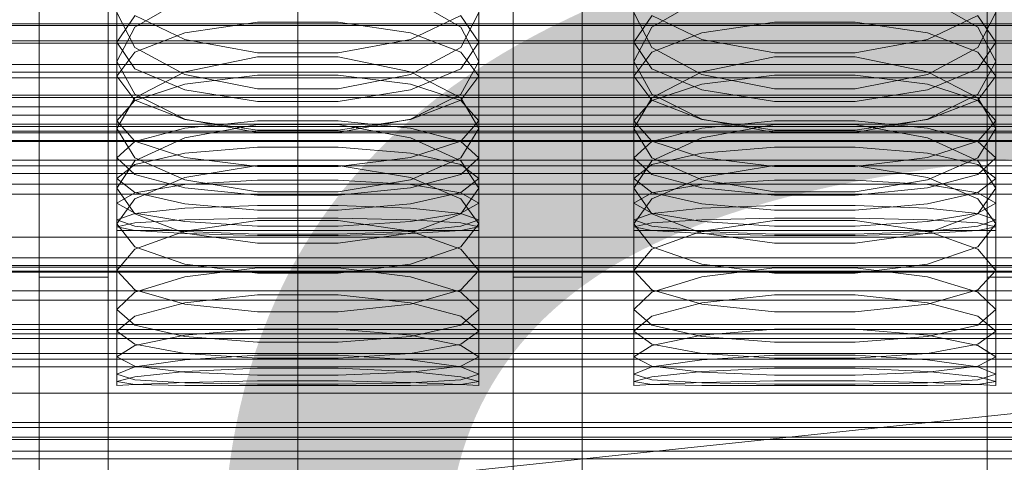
# Model space of a CAD drawing. Header units: millimetres. Extents: x -2233 to 61924, y -68080 to 6847.
# Tile 124 of 256: x 18 to 132, y -34676 to -34625. Entities that reach past the tile are written whole.
import ezdxf

# ---------------------------------------------------------------- set-up
doc = ezdxf.new("R2010")
doc.units = ezdxf.units.MM
for name, color, linetype, lineweight in [('COTAS_O', 1, 'Continuous', 0), ('COTAS_P', 1, 'Continuous', 0), ('frontal_briquetadora', 7, 'Continuous', 0), ('frontal_C01', 7, 'Continuous', 0), ('frontal_C02', 7, 'Continuous', 0), ('frontal_C03', 7, 'Continuous', 0), ('frontal_mezcladora', 7, 'Continuous', 0), ('frontal_secador', 7, 'Continuous', 0)]:
    doc.layers.add(name, color=color, linetype=linetype, lineweight=lineweight)
doc.dimstyles.new('R19_100', dxfattribs={"dimtxt": 250, "dimasz": 150, "dimexe": 150, "dimexo": 80, "dimgap": 100, "dimtad": 1, "dimtih": 1, "dimtoh": 1, "dimdsep": 46, "dimcen": 0.09, "dimadec": 0, "dimazin": 0, "dimtfac": 1, "dimtdec": 4, "dimtofl": 0, "dimtmove": 0, "dimatfit": 3, "dimfxl": 1, "dimtolj": 1, "dimtzin": 0, "dimarcsym": 0})

# ---------------------------------------------------------------- blocks, each defined once
blk = doc.blocks.new('DIM_R27_48')
at = {"layer": 'COTAS_P'}
for p, q in [((-1750, -34600), (-1600, -34555)), ((2600, -34600), (2450, -34555)), ((-1750, -35500), (-1750, -34600)), ((-1750, -34600), (2600, -34600)), ((-1750, -34600), (-1600, -34645)), ((2600, -34600), (2450, -34645)), ((2600, -35500), (2600, -34600))]:
    blk.add_line(p, q, dxfattribs=at)
blk.add_text('4350 P', height=250, dxfattribs=at).set_placement((425, -34500))
blk = doc.blocks.new('DIM_R27_50')
at = {"layer": 'COTAS_P'}
for p, q in [((1705.78, -34504.95), (1551.9, -34475.9)), ((-194.22, -34704.95), (1705.78, -34504.95)), ((1705.78, -34504.95), (1561.32, -34565.4)), ((1800, -35400), (1705.78, -34504.95)), ((-194.22, -34704.95), (-49.75, -34644.49)), ((-100, -35600), (-194.22, -34704.95)), ((-194.22, -34704.95), (-40.33, -34734))]:
    blk.add_line(p, q, dxfattribs=at)
blk.add_text('1910.5 P', height=250, rotation=6.009, dxfattribs=at).set_placement((745.32, -34505.49))
blk = doc.blocks.new('DIM_R27_55')
at = {"layer": 'COTAS_O'}
for p, q in [((-650, -33700), (50, -33700)), ((50, -33700), (5, -33850)), ((50, -34900), (50, -33700)), ((50, -33700), (95, -33850)), ((50, -34900), (5, -34750)), ((50, -34900), (95, -34750)), ((-650, -34900), (50, -34900))]:
    blk.add_line(p, q, dxfattribs=at)
blk.add_text('1200 O', height=250, rotation=90, dxfattribs=at).set_placement((-50, -34300))
blk = doc.blocks.new('DIM_R27_56')
at = {"layer": 'COTAS_O'}
for p, q in [((-650, -34200), (-500, -34155)), ((650, -34200), (500, -34155)), ((-650, -34900), (-650, -34200)), ((-650, -34200), (650, -34200)), ((-650, -34200), (-500, -34245)), ((650, -34200), (500, -34245)), ((650, -34900), (650, -34200))]:
    blk.add_line(p, q, dxfattribs=at)
blk.add_text('1300 O', height=250, dxfattribs=at).set_placement((0, -34100))
blk = doc.blocks.new('DIM_R27_61')
at = {"layer": 'COTAS_P'}
for p, q in [((-305, -34680), (395, -34680)), ((395, -34680), (350, -34830)), ((395, -36000), (395, -34680)), ((395, -34680), (440, -34830)), ((395, -36000), (350, -35850)), ((395, -36000), (440, -35850)), ((-305, -36000), (395, -36000))]:
    blk.add_line(p, q, dxfattribs=at)
blk.add_text('1320 P', height=250, rotation=90, dxfattribs=at).set_placement((295, -35340))

msp = doc.modelspace()

# ---------------------------------------------------------------- linework, layer by layer
at = {"layer": 'frontal_briquetadora'}
for p, q in [((29, -34613.318), (29, -34629.59)), ((71, -34613.318), (71, -34629.59)), ((89, -34613.318), (89, -34629.59)), ((131, -34613.318), (131, -34629.59)), ((29, -34620.762), (29, -34637.392)), ((71, -34620.762), (71, -34637.392)), ((89, -34620.762), (89, -34637.392)), ((131, -34620.762), (131, -34637.392)), ((36.906, -34622.259), (31.08, -34625.598)), ((68.92, -34625.598), (63.094, -34622.259)), ((96.906, -34622.259), (91.08, -34625.598)), ((128.92, -34625.598), (123.094, -34622.259)), ((31.08, -34627.982), (29, -34623.913)), ((71, -34623.913), (68.92, -34627.982)), ((91.08, -34627.982), (89, -34623.913)), ((131, -34623.913), (128.92, -34627.982)), ((31.08, -34624.303), (29, -34627.373)), ((31.08, -34624.249), (36.907, -34627.045)), ((36.907, -34626.287), (45.327, -34625.047)), ((45.327, -34625.047), (54.673, -34625.047)), ((54.673, -34625.047), (63.093, -34626.287)), ((63.093, -34627.045), (68.92, -34624.249)), ((71, -34627.373), (68.92, -34624.303)), ((91.08, -34624.303), (89, -34627.373)), ((91.08, -34624.249), (96.907, -34627.045)), ((96.907, -34626.287), (105.327, -34625.047)), ((105.327, -34625.047), (114.673, -34625.047)), ((114.673, -34625.047), (123.093, -34626.287)), ((123.093, -34627.045), (128.92, -34624.249)), ((131, -34627.373), (128.92, -34624.303)), ((31.08, -34625.598), (29, -34629.59)), ((31.08, -34628.522), (36.907, -34626.287)), ((63.093, -34626.287), (68.92, -34628.522)), ((71, -34629.59), (68.92, -34625.598)), ((91.08, -34625.598), (89, -34629.59)), ((91.08, -34628.522), (96.907, -34626.287)), ((123.093, -34626.287), (128.92, -34628.522)), ((131, -34629.59), (128.92, -34625.598)), ((29, -34627.373), (29, -34644.321)), ((29, -34627.373), (31.08, -34630.442)), ((36.907, -34627.045), (45.327, -34628.597)), ((54.673, -34628.597), (63.093, -34627.045)), ((68.92, -34630.442), (71, -34627.373)), ((71, -34627.373), (71, -34644.321)), ((89, -34627.373), (89, -34644.321)), ((89, -34627.373), (91.08, -34630.442)), ((96.907, -34627.045), (105.327, -34628.597)), ((114.673, -34628.597), (123.093, -34627.045)), ((128.92, -34630.442), (131, -34627.373)), ((131, -34627.373), (131, -34644.321)), ((29, -34631.309), (31.08, -34628.522)), ((36.906, -34631.109), (31.08, -34627.982)), ((45.327, -34628.597), (54.673, -34628.597)), ((68.92, -34627.982), (63.094, -34631.109)), ((68.92, -34628.522), (71, -34631.309)), ((89, -34631.309), (91.08, -34628.522)), ((96.906, -34631.109), (91.08, -34627.982)), ((105.327, -34628.597), (114.673, -34628.597)), ((128.92, -34627.982), (123.094, -34631.109)), ((128.92, -34628.522), (131, -34631.309)), ((29, -34629.59), (31.08, -34633.39)), ((45.326, -34629.063), (36.906, -34630.791)), ((54.674, -34629.063), (45.326, -34629.063)), ((63.094, -34630.791), (54.674, -34629.063)), ((68.92, -34633.39), (71, -34629.59)), ((89, -34629.59), (91.08, -34633.39)), ((105.326, -34629.063), (96.906, -34630.791)), ((114.674, -34629.063), (105.326, -34629.063)), ((123.094, -34630.791), (114.674, -34629.063)), ((128.92, -34633.39), (131, -34629.59)), ((31.08, -34630.442), (36.907, -34632.904)), ((36.906, -34630.791), (31.08, -34633.807)), ((63.093, -34632.904), (68.92, -34630.442)), ((68.92, -34633.807), (63.094, -34630.791)), ((91.08, -34630.442), (96.907, -34632.904)), ((96.906, -34630.791), (91.08, -34633.807)), ((123.093, -34632.904), (128.92, -34630.442)), ((128.92, -34633.807), (123.094, -34630.791)), ((29, -34631.309), (29, -34648.447)), ((31.08, -34634.097), (29, -34631.309)), ((45.326, -34632.791), (36.906, -34631.109)), ((36.907, -34632.248), (45.327, -34631.199)), ((45.327, -34631.199), (54.673, -34631.199)), ((54.673, -34631.199), (63.093, -34632.248)), ((63.094, -34631.109), (54.674, -34632.791)), ((71, -34631.309), (68.92, -34634.097)), ((71, -34631.309), (71, -34648.447)), ((89, -34631.309), (89, -34648.447)), ((91.08, -34634.097), (89, -34631.309)), ((105.326, -34632.791), (96.906, -34631.109)), ((96.907, -34632.248), (105.327, -34631.199)), ((105.327, -34631.199), (114.673, -34631.199)), ((114.673, -34631.199), (123.093, -34632.248)), ((123.094, -34631.109), (114.674, -34632.791)), ((131, -34631.309), (128.92, -34634.097)), ((131, -34631.309), (131, -34648.447)), ((31.08, -34634.139), (36.907, -34632.248)), ((36.907, -34632.904), (45.327, -34634.27)), ((54.674, -34632.791), (45.326, -34632.791)), ((54.673, -34634.27), (63.093, -34632.904)), ((63.093, -34632.248), (68.92, -34634.139)), ((91.08, -34634.139), (96.907, -34632.248)), ((96.907, -34632.904), (105.327, -34634.27)), ((114.674, -34632.791), (105.326, -34632.791)), ((114.673, -34634.27), (123.093, -34632.904)), ((123.093, -34632.248), (128.92, -34634.139)), ((31.08, -34633.807), (29, -34637.392)), ((29, -34636.498), (31.08, -34634.139)), ((31.08, -34633.39), (36.906, -34636.299)), ((36.907, -34636.332), (31.08, -34634.097)), ((45.327, -34634.27), (54.673, -34634.27)), ((68.92, -34634.097), (63.093, -34636.332)), ((63.094, -34636.299), (68.92, -34633.39)), ((71, -34637.392), (68.92, -34633.807)), ((68.92, -34634.139), (71, -34636.498)), ((91.08, -34633.807), (89, -34637.392)), ((89, -34636.498), (91.08, -34634.139)), ((91.08, -34633.39), (96.906, -34636.299)), ((96.907, -34636.332), (91.08, -34634.097)), ((105.327, -34634.27), (114.673, -34634.27)), ((128.92, -34634.097), (123.093, -34636.332)), ((123.094, -34636.299), (128.92, -34633.39)), ((131, -34637.392), (128.92, -34633.807)), ((128.92, -34634.139), (131, -34636.498)), ((29, -34636.498), (29, -34653.884)), ((29, -34636.498), (31.08, -34638.856)), ((36.906, -34636.299), (45.326, -34637.86)), ((45.327, -34637.572), (36.907, -34636.332)), ((45.327, -34636.493), (36.907, -34637.349)), ((54.673, -34636.493), (45.327, -34636.493)), ((63.093, -34636.332), (54.673, -34637.572)), ((63.093, -34637.349), (54.673, -34636.493)), ((54.674, -34637.86), (63.094, -34636.299)), ((68.92, -34638.856), (71, -34636.498)), ((71, -34636.498), (71, -34653.884)), ((89, -34636.498), (89, -34653.884)), ((89, -34636.498), (91.08, -34638.856)), ((96.906, -34636.299), (105.326, -34637.86)), ((105.327, -34637.572), (96.907, -34636.332)), ((105.327, -34636.493), (96.907, -34637.349)), ((114.673, -34636.493), (105.327, -34636.493)), ((123.093, -34636.332), (114.673, -34637.572)), ((123.093, -34637.349), (114.673, -34636.493)), ((114.674, -34637.86), (123.094, -34636.299)), ((128.92, -34638.856), (131, -34636.498)), ((131, -34636.498), (131, -34653.884)), ((31.08, -34640.781), (29, -34637.392)), ((36.907, -34637.349), (31.08, -34638.892)), ((36.906, -34638.466), (45.326, -34636.92)), ((45.326, -34636.92), (54.674, -34636.92)), ((45.326, -34637.86), (54.674, -34637.86)), ((54.673, -34637.572), (45.327, -34637.572)), ((54.674, -34636.92), (63.094, -34638.466)), ((68.92, -34638.892), (63.093, -34637.349)), ((71, -34637.392), (68.92, -34640.781)), ((91.08, -34640.781), (89, -34637.392)), ((96.907, -34637.349), (91.08, -34638.892)), ((96.906, -34638.466), (105.326, -34636.92)), ((105.326, -34636.92), (114.674, -34636.92)), ((105.326, -34637.86), (114.674, -34637.86)), ((114.673, -34637.572), (105.327, -34637.572)), ((114.674, -34636.92), (123.094, -34638.466)), ((128.92, -34638.892), (123.093, -34637.349)), ((131, -34637.392), (128.92, -34640.781)), ((31.08, -34638.892), (29, -34640.815)), ((31.08, -34641.151), (36.906, -34638.466)), ((31.08, -34638.856), (36.907, -34640.747)), ((63.093, -34640.747), (68.92, -34638.856)), ((63.094, -34638.466), (68.92, -34641.151)), ((71, -34640.815), (68.92, -34638.892)), ((91.08, -34638.892), (89, -34640.815)), ((91.08, -34641.151), (96.906, -34638.466)), ((91.08, -34638.856), (96.907, -34640.747)), ((123.093, -34640.747), (128.92, -34638.856)), ((123.094, -34638.466), (128.92, -34641.151)), ((131, -34640.815), (128.92, -34638.892)), ((36.907, -34640.265), (45.327, -34639.539)), ((45.327, -34639.539), (54.673, -34639.539)), ((54.673, -34639.539), (63.093, -34640.265)), ((96.907, -34640.265), (105.327, -34639.539)), ((105.327, -34639.539), (114.673, -34639.539)), ((114.673, -34639.539), (123.093, -34640.265)), ((29, -34640.815), (29, -34658.409)), ((29, -34640.815), (31.08, -34642.739)), ((29, -34644.321), (31.08, -34641.151)), ((31.08, -34641.573), (36.907, -34640.265)), ((36.906, -34643.357), (31.08, -34640.781)), ((36.907, -34640.747), (45.327, -34641.797)), ((54.673, -34641.797), (63.093, -34640.747)), ((63.093, -34640.265), (68.92, -34641.573)), ((68.92, -34640.781), (63.094, -34643.357)), ((68.92, -34642.739), (71, -34640.815)), ((68.92, -34641.151), (71, -34644.321)), ((71, -34640.815), (71, -34658.409)), ((89, -34640.815), (89, -34658.409)), ((89, -34640.815), (91.08, -34642.739)), ((89, -34644.321), (91.08, -34641.151)), ((91.08, -34641.573), (96.907, -34640.265)), ((96.906, -34643.357), (91.08, -34640.781)), ((96.907, -34640.747), (105.327, -34641.797)), ((114.673, -34641.797), (123.093, -34640.747)), ((123.093, -34640.265), (128.92, -34641.573)), ((128.92, -34640.781), (123.094, -34643.357)), ((128.92, -34642.739), (131, -34640.815)), ((128.92, -34641.151), (131, -34644.321)), ((131, -34640.815), (131, -34658.409)), ((29, -34643.204), (31.08, -34641.573)), ((45.326, -34641.675), (36.906, -34643.097)), ((54.674, -34641.675), (45.326, -34641.675)), ((45.327, -34641.797), (54.673, -34641.797)), ((63.094, -34643.097), (54.674, -34641.675)), ((68.92, -34641.573), (71, -34643.204)), ((89, -34643.204), (91.08, -34641.573)), ((105.326, -34641.675), (96.906, -34643.097)), ((114.674, -34641.675), (105.326, -34641.675)), ((105.327, -34641.797), (114.673, -34641.797)), ((123.094, -34643.097), (114.674, -34641.675)), ((128.92, -34641.573), (131, -34643.204)), ((29, -34643.204), (29, -34660.914)), ((31.08, -34644.835), (29, -34643.204)), ((31.08, -34642.739), (36.907, -34644.281)), ((36.906, -34643.097), (31.08, -34645.558)), ((45.326, -34644.733), (36.906, -34643.357)), ((36.907, -34643.905), (45.327, -34643.376)), ((45.327, -34643.376), (54.673, -34643.376)), ((54.673, -34643.376), (63.093, -34643.905)), ((63.094, -34643.357), (54.674, -34644.733)), ((63.093, -34644.281), (68.92, -34642.739)), ((68.92, -34645.558), (63.094, -34643.097)), ((71, -34643.204), (68.92, -34644.835)), ((71, -34643.204), (71, -34660.914)), ((89, -34643.204), (89, -34660.914)), ((91.08, -34644.835), (89, -34643.204)), ((91.08, -34642.739), (96.907, -34644.281)), ((96.906, -34643.097), (91.08, -34645.558)), ((105.326, -34644.733), (96.906, -34643.357)), ((96.907, -34643.905), (105.327, -34643.376)), ((105.327, -34643.376), (114.673, -34643.376)), ((114.673, -34643.376), (123.093, -34643.905)), ((123.094, -34643.357), (114.674, -34644.733)), ((123.093, -34644.281), (128.92, -34642.739)), ((128.92, -34645.558), (123.094, -34643.097)), ((131, -34643.204), (128.92, -34644.835)), ((131, -34643.204), (131, -34660.914)), ((31.08, -34647.291), (29, -34644.321)), ((31.08, -34644.859), (36.907, -34643.905)), ((36.907, -34644.281), (45.327, -34645.137)), ((54.674, -34644.733), (45.326, -34644.733)), ((54.673, -34645.137), (63.093, -34644.281)), ((63.093, -34643.905), (68.92, -34644.859)), ((71, -34644.321), (68.92, -34647.291)), ((91.08, -34647.291), (89, -34644.321)), ((91.08, -34644.859), (96.907, -34643.905)), ((96.907, -34644.281), (105.327, -34645.137)), ((114.674, -34644.733), (105.326, -34644.733)), ((114.673, -34645.137), (123.093, -34644.281)), ((123.093, -34643.905), (128.92, -34644.859)), ((131, -34644.321), (128.92, -34647.291)), ((29, -34646.048), (31.08, -34644.859)), ((31.08, -34645.558), (29, -34648.447)), ((36.907, -34646.144), (31.08, -34644.835)), ((45.327, -34645.137), (54.673, -34645.137)), ((68.92, -34644.835), (63.093, -34646.144)), ((68.92, -34644.859), (71, -34646.048)), ((71, -34648.447), (68.92, -34645.558)), ((89, -34646.048), (91.08, -34644.859)), ((91.08, -34645.558), (89, -34648.447)), ((96.907, -34646.144), (91.08, -34644.835)), ((105.327, -34645.137), (114.673, -34645.137)), ((128.92, -34644.835), (123.093, -34646.144)), ((128.92, -34644.859), (131, -34646.048)), ((131, -34648.447), (128.92, -34645.558)), ((29, -34646.048), (29, -34663.894)), ((29, -34646.048), (31.08, -34647.238)), ((36.907, -34646.656), (31.08, -34647.254)), ((45.327, -34646.869), (36.907, -34646.144)), ((45.327, -34646.325), (36.907, -34646.656)), ((54.673, -34646.325), (45.327, -34646.325)), ((54.673, -34646.869), (45.327, -34646.869)), ((63.093, -34646.144), (54.673, -34646.869)), ((63.093, -34646.656), (54.673, -34646.325)), ((68.92, -34647.254), (63.093, -34646.656)), ((68.92, -34647.238), (71, -34646.048)), ((71, -34646.048), (71, -34663.894)), ((89, -34646.048), (89, -34663.894)), ((89, -34646.048), (91.08, -34647.238)), ((96.907, -34646.656), (91.08, -34647.254)), ((105.327, -34646.869), (96.907, -34646.144)), ((105.327, -34646.325), (96.907, -34646.656)), ((114.673, -34646.325), (105.327, -34646.325)), ((114.673, -34646.869), (105.327, -34646.869)), ((123.093, -34646.144), (114.673, -34646.869)), ((123.093, -34646.656), (114.673, -34646.325)), ((128.92, -34647.254), (123.093, -34646.656)), ((128.92, -34647.238), (131, -34646.048)), ((131, -34646.048), (131, -34663.894)), ((31.08, -34647.254), (29, -34647.998)), ((29, -34647.998), (29, -34665.938)), ((29, -34647.998), (31.08, -34648.743)), ((31.08, -34647.238), (36.907, -34648.191)), ((36.906, -34649.528), (31.08, -34647.291)), ((31.08, -34648.352), (36.907, -34647.994)), ((45.326, -34648.069), (36.906, -34649.303)), ((36.907, -34647.994), (45.327, -34647.795)), ((54.674, -34648.069), (45.326, -34648.069)), ((45.327, -34647.795), (54.673, -34647.795)), ((54.673, -34647.795), (63.093, -34647.994)), ((63.094, -34649.303), (54.674, -34648.069)), ((63.093, -34648.191), (68.92, -34647.238)), ((63.093, -34647.994), (68.92, -34648.352)), ((68.92, -34647.291), (63.094, -34649.528)), ((71, -34647.998), (68.92, -34647.254)), ((68.92, -34648.743), (71, -34647.998)), ((71, -34647.998), (71, -34665.938)), ((91.08, -34647.254), (89, -34647.998)), ((89, -34647.998), (89, -34665.938)), ((89, -34647.998), (91.08, -34648.743)), ((91.08, -34647.238), (96.907, -34648.191)), ((96.906, -34649.528), (91.08, -34647.291)), ((91.08, -34648.352), (96.907, -34647.994)), ((105.326, -34648.069), (96.906, -34649.303)), ((96.907, -34647.994), (105.327, -34647.795)), ((114.674, -34648.069), (105.326, -34648.069)), ((105.327, -34647.795), (114.673, -34647.795)), ((114.673, -34647.795), (123.093, -34647.994)), ((123.094, -34649.303), (114.674, -34648.069)), ((123.093, -34648.191), (128.92, -34647.238)), ((123.093, -34647.994), (128.92, -34648.352)), ((128.92, -34647.291), (123.094, -34649.528)), ((131, -34647.998), (128.92, -34647.254)), ((128.92, -34648.743), (131, -34647.998)), ((131, -34647.998), (131, -34665.938)), ((29, -34648.799), (31.08, -34648.352)), ((29, -34648.447), (31.08, -34651.133)), ((29, -34648.799), (29, -34666.778)), ((31.08, -34649.246), (29, -34648.799)), ((29, -34649.25), (29, -34667.25)), ((29, -34649.25), (31.08, -34649.25)), ((31.08, -34648.743), (36.907, -34649.34)), ((36.907, -34649.605), (31.08, -34649.246)), ((31.08, -34649.25), (36.907, -34649.25)), ((36.906, -34649.303), (31.08, -34651.424)), ((36.907, -34648.191), (45.327, -34648.721)), ((36.907, -34649.25), (45.327, -34649.25)), ((45.327, -34648.721), (54.673, -34648.721)), ((45.327, -34649.25), (54.673, -34649.25)), ((54.673, -34648.721), (63.093, -34648.191)), ((54.673, -34649.25), (63.093, -34649.25)), ((63.093, -34649.34), (68.92, -34648.743)), ((68.92, -34649.246), (63.093, -34649.605)), ((63.093, -34649.25), (68.92, -34649.25)), ((68.92, -34651.424), (63.094, -34649.303)), ((68.92, -34648.352), (71, -34648.799)), ((68.92, -34651.133), (71, -34648.447)), ((71, -34648.799), (68.92, -34649.246)), ((68.92, -34649.25), (71, -34649.25)), ((71, -34648.799), (71, -34666.778)), ((71, -34649.25), (71, -34667.25)), ((89, -34648.799), (91.08, -34648.352)), ((89, -34648.447), (91.08, -34651.133)), ((89, -34648.799), (89, -34666.778)), ((91.08, -34649.246), (89, -34648.799)), ((89, -34649.25), (89, -34667.25)), ((89, -34649.25), (91.08, -34649.25)), ((91.08, -34648.743), (96.907, -34649.34)), ((96.907, -34649.605), (91.08, -34649.246)), ((91.08, -34649.25), (96.907, -34649.25)), ((96.906, -34649.303), (91.08, -34651.424)), ((96.907, -34648.191), (105.327, -34648.721)), ((96.907, -34649.25), (105.327, -34649.25)), ((105.327, -34648.721), (114.673, -34648.721)), ((105.327, -34649.25), (114.673, -34649.25)), ((114.673, -34648.721), (123.093, -34648.191)), ((114.673, -34649.25), (123.093, -34649.25)), ((123.093, -34649.34), (128.92, -34648.743)), ((128.92, -34649.246), (123.093, -34649.605)), ((123.093, -34649.25), (128.92, -34649.25)), ((128.92, -34651.424), (123.094, -34649.303)), ((128.92, -34648.352), (131, -34648.799)), ((128.92, -34651.133), (131, -34648.447)), ((131, -34648.799), (128.92, -34649.246)), ((128.92, -34649.25), (131, -34649.25)), ((131, -34648.799), (131, -34666.778)), ((131, -34649.25), (131, -34667.25)), ((45.326, -34650.715), (36.906, -34649.528)), ((36.907, -34649.34), (45.327, -34649.671)), ((45.327, -34649.804), (36.907, -34649.605)), ((45.327, -34649.671), (54.673, -34649.671)), ((54.673, -34649.804), (45.327, -34649.804)), ((54.673, -34649.671), (63.093, -34649.34)), ((63.093, -34649.605), (54.673, -34649.804)), ((63.094, -34649.528), (54.674, -34650.715)), ((105.326, -34650.715), (96.906, -34649.528)), ((96.907, -34649.34), (105.327, -34649.671)), ((105.327, -34649.804), (96.907, -34649.605)), ((105.327, -34649.671), (114.673, -34649.671)), ((114.673, -34649.804), (105.327, -34649.804)), ((114.673, -34649.671), (123.093, -34649.34)), ((123.093, -34649.605), (114.673, -34649.804)), ((123.094, -34649.528), (114.674, -34650.715)), ((31.08, -34651.424), (29, -34653.884)), ((31.08, -34651.133), (36.906, -34653.142)), ((54.674, -34650.715), (45.326, -34650.715)), ((63.094, -34653.142), (68.92, -34651.133)), ((71, -34653.884), (68.92, -34651.424)), ((91.08, -34651.424), (89, -34653.884)), ((91.08, -34651.133), (96.906, -34653.142)), ((114.674, -34650.715), (105.326, -34650.715)), ((123.094, -34653.142), (128.92, -34651.133)), ((131, -34653.884), (128.92, -34651.424)), ((36.906, -34653.142), (45.326, -34654.2)), ((36.906, -34654.607), (45.326, -34653.565)), ((45.326, -34653.565), (54.674, -34653.565)), ((54.674, -34654.2), (63.094, -34653.142)), ((54.674, -34653.565), (63.094, -34654.607)), ((96.906, -34653.142), (105.326, -34654.2)), ((96.906, -34654.607), (105.326, -34653.565)), ((105.326, -34653.565), (114.674, -34653.565)), ((114.674, -34654.2), (123.094, -34653.142)), ((114.674, -34653.565), (123.094, -34654.607)), ((31.08, -34656.141), (29, -34653.884)), ((31.08, -34656.382), (36.906, -34654.607)), ((45.326, -34654.2), (54.674, -34654.2)), ((63.094, -34654.607), (68.92, -34656.382)), ((71, -34653.884), (68.92, -34656.141)), ((91.08, -34656.141), (89, -34653.884)), ((91.08, -34656.382), (96.906, -34654.607)), ((105.326, -34654.2), (114.674, -34654.2)), ((123.094, -34654.607), (128.92, -34656.382)), ((131, -34653.884), (128.92, -34656.141)), ((36.906, -34657.802), (31.08, -34656.141)), ((68.92, -34656.141), (63.094, -34657.802)), ((96.906, -34657.802), (91.08, -34656.141)), ((128.92, -34656.141), (123.094, -34657.802)), ((29, -34658.409), (31.08, -34656.382)), ((45.326, -34656.722), (36.906, -34657.636)), ((54.674, -34656.723), (45.326, -34656.722)), ((63.094, -34657.636), (54.674, -34656.723)), ((68.92, -34656.382), (71, -34658.409)), ((89, -34658.409), (91.08, -34656.382)), ((105.326, -34656.722), (96.906, -34657.636)), ((114.674, -34656.723), (105.326, -34656.722)), ((123.094, -34657.636), (114.674, -34656.723)), ((128.92, -34656.382), (131, -34658.409)), ((31.08, -34660.23), (29, -34658.409)), ((36.906, -34657.636), (31.08, -34659.178)), ((45.326, -34658.667), (36.906, -34657.802)), ((63.094, -34657.802), (54.674, -34658.667)), ((68.92, -34659.178), (63.094, -34657.636)), ((71, -34658.409), (68.92, -34660.23)), ((91.08, -34660.23), (89, -34658.409)), ((96.906, -34657.636), (91.08, -34659.178)), ((105.326, -34658.667), (96.906, -34657.802)), ((123.094, -34657.802), (114.674, -34658.667)), ((128.92, -34659.178), (123.094, -34657.636)), ((131, -34658.409), (128.92, -34660.23)), ((31.08, -34659.178), (29, -34660.914)), ((54.674, -34658.667), (45.326, -34658.667)), ((71, -34660.914), (68.92, -34659.178)), ((91.08, -34659.178), (89, -34660.914)), ((114.674, -34658.667), (105.326, -34658.667)), ((131, -34660.914), (128.92, -34659.178)), ((36.906, -34661.54), (31.08, -34660.23)), ((45.326, -34660.692), (36.906, -34661.41)), ((54.674, -34660.692), (45.326, -34660.692)), ((63.094, -34661.41), (54.674, -34660.692)), ((68.92, -34660.23), (63.094, -34661.54)), ((96.906, -34661.54), (91.08, -34660.23)), ((105.326, -34660.692), (96.906, -34661.41)), ((114.674, -34660.692), (105.326, -34660.692)), ((123.094, -34661.41), (114.674, -34660.692)), ((128.92, -34660.23), (123.094, -34661.54)), ((29, -34660.914), (31.08, -34662.441)), ((36.906, -34661.41), (31.08, -34662.6)), ((45.326, -34662.209), (36.906, -34661.54)), ((63.094, -34661.54), (54.674, -34662.209)), ((68.92, -34662.6), (63.094, -34661.41)), ((68.92, -34662.441), (71, -34660.914)), ((89, -34660.914), (91.08, -34662.441)), ((96.906, -34661.41), (91.08, -34662.6)), ((105.326, -34662.209), (96.906, -34661.54)), ((123.094, -34661.54), (114.674, -34662.209)), ((128.92, -34662.6), (123.094, -34661.41)), ((128.92, -34662.441), (131, -34660.914)), ((31.08, -34662.6), (29, -34663.894)), ((31.08, -34662.441), (36.906, -34663.515)), ((54.674, -34662.209), (45.326, -34662.209)), ((63.094, -34663.515), (68.92, -34662.441)), ((71, -34663.894), (68.92, -34662.6)), ((91.08, -34662.6), (89, -34663.894)), ((91.08, -34662.441), (96.906, -34663.515)), ((114.674, -34662.209), (105.326, -34662.209)), ((123.094, -34663.515), (128.92, -34662.441)), ((131, -34663.894), (128.92, -34662.6)), ((31.08, -34664.979), (29, -34663.894)), ((36.906, -34663.515), (45.326, -34664.053)), ((36.906, -34664.254), (45.326, -34663.732)), ((45.326, -34663.732), (54.674, -34663.732)), ((45.326, -34664.053), (54.674, -34664.053)), ((54.674, -34664.053), (63.094, -34663.515)), ((54.674, -34663.732), (63.094, -34664.254)), ((71, -34663.894), (68.92, -34664.979)), ((91.08, -34664.979), (89, -34663.894)), ((96.906, -34663.515), (105.326, -34664.053)), ((96.906, -34664.254), (105.326, -34663.732)), ((105.326, -34663.732), (114.674, -34663.732)), ((105.326, -34664.053), (114.674, -34664.053)), ((114.674, -34664.053), (123.094, -34663.515)), ((114.674, -34663.732), (123.094, -34664.254)), ((131, -34663.894), (128.92, -34664.979)), ((29, -34665.938), (31.08, -34665.088)), ((31.08, -34665.088), (36.906, -34664.254)), ((36.906, -34665.696), (31.08, -34664.979)), ((45.326, -34665.239), (36.906, -34665.629)), ((54.674, -34665.239), (45.326, -34665.239)), ((63.094, -34665.629), (54.674, -34665.239)), ((63.094, -34664.254), (68.92, -34665.088)), ((68.92, -34664.979), (63.094, -34665.696)), ((68.92, -34665.088), (71, -34665.938)), ((89, -34665.938), (91.08, -34665.088)), ((91.08, -34665.088), (96.906, -34664.254)), ((96.906, -34665.696), (91.08, -34664.979)), ((105.326, -34665.239), (96.906, -34665.629)), ((114.674, -34665.239), (105.326, -34665.239)), ((123.094, -34665.629), (114.674, -34665.239)), ((123.094, -34664.254), (128.92, -34665.088)), ((128.92, -34664.979), (123.094, -34665.696)), ((128.92, -34665.088), (131, -34665.938)), ((31.08, -34666.577), (29, -34665.938)), ((31.08, -34666.225), (29, -34666.778)), ((36.906, -34665.629), (31.08, -34666.225)), ((45.326, -34666.036), (36.906, -34665.696)), ((54.674, -34666.036), (45.326, -34666.036)), ((63.094, -34665.696), (54.674, -34666.036)), ((68.92, -34666.225), (63.094, -34665.629)), ((71, -34665.938), (68.92, -34666.577)), ((71, -34666.778), (68.92, -34666.225)), ((91.08, -34666.577), (89, -34665.938)), ((91.08, -34666.225), (89, -34666.778)), ((96.906, -34665.629), (91.08, -34666.225)), ((105.326, -34666.036), (96.906, -34665.696)), ((114.674, -34666.036), (105.326, -34666.036)), ((123.094, -34665.696), (114.674, -34666.036)), ((128.92, -34666.225), (123.094, -34665.629)), ((131, -34665.938), (128.92, -34666.577)), ((131, -34666.778), (128.92, -34666.225)), ((29, -34666.778), (31.08, -34667.119)), ((31.08, -34667.144), (29, -34667.25)), ((36.906, -34666.937), (31.08, -34666.577)), ((36.906, -34666.906), (31.08, -34667.144)), ((31.08, -34667.119), (36.906, -34667.24)), ((45.326, -34666.715), (36.906, -34666.906)), ((45.326, -34667.078), (36.906, -34666.937)), ((36.906, -34667.24), (45.326, -34667.248)), ((54.674, -34666.715), (45.326, -34666.715)), ((54.674, -34667.078), (45.326, -34667.078)), ((45.326, -34667.248), (54.674, -34667.248)), ((63.094, -34666.906), (54.674, -34666.715)), ((63.094, -34666.937), (54.674, -34667.078)), ((54.674, -34667.248), (63.094, -34667.24)), ((68.92, -34666.577), (63.094, -34666.937)), ((68.92, -34667.144), (63.094, -34666.906)), ((63.094, -34667.24), (68.92, -34667.119)), ((68.92, -34667.119), (71, -34666.778)), ((71, -34667.25), (68.92, -34667.144)), ((89, -34666.778), (91.08, -34667.119)), ((91.08, -34667.144), (89, -34667.25)), ((96.906, -34666.937), (91.08, -34666.577)), ((96.906, -34666.906), (91.08, -34667.144)), ((91.08, -34667.119), (96.906, -34667.24)), ((105.326, -34666.715), (96.906, -34666.906)), ((105.326, -34667.078), (96.906, -34666.937)), ((96.906, -34667.24), (105.326, -34667.248)), ((114.674, -34666.715), (105.326, -34666.715)), ((114.674, -34667.078), (105.326, -34667.078)), ((105.326, -34667.248), (114.674, -34667.248)), ((123.094, -34666.906), (114.674, -34666.715)), ((123.094, -34666.937), (114.674, -34667.078)), ((114.674, -34667.248), (123.094, -34667.24)), ((128.92, -34666.577), (123.094, -34666.937)), ((128.92, -34667.144), (123.094, -34666.906)), ((123.094, -34667.24), (128.92, -34667.119)), ((128.92, -34667.119), (131, -34666.778)), ((131, -34667.25), (128.92, -34667.144))]:
    msp.add_line(p, q, dxfattribs=at)
at = {"layer": 'frontal_C01'}
for p, q in [((130, -34782.805), (130, -34520.192)), ((130, -34525.972), (130, -34788.585)), ((-425, -34635.858), (425, -34635.858)), ((-450, -34660.756), (450, -34660.756)), ((450, -34671.541), (-450, -34671.541))]:
    msp.add_line(p, q, dxfattribs=at)
at = {"layer": 'frontal_C02'}
for p, q in [((130, -34811.926), (130, -34521.432)), ((130, -34527.162), (130, -34817.656)), ((450, -34625.243), (-450, -34625.243)), ((425, -34625.415), (-425, -34625.415)), ((-450, -34637.165), (450, -34637.165)), ((-425, -34636.869), (425, -34636.869))]:
    msp.add_line(p, q, dxfattribs=at)
at = {"layer": 'frontal_C03'}
for p, q in [((1500, -34627.188), (-1500, -34627.188)), ((1500, -34627.473), (-1500, -34627.473)), ((1250, -34629.957), (-1250, -34629.957)), ((1250, -34630.838), (-1250, -34630.838)), ((1250, -34631.492), (-1250, -34631.492)), ((1250, -34633.799), (-1250, -34633.799)), ((-1250, -34634.856), (1250, -34634.856)), ((1250, -34637.709), (-1250, -34637.709)), ((-1500, -34638.882), (1500, -34638.882)), ((1250, -34638.766), (-1250, -34638.766)), ((1250, -34641.073), (-1250, -34641.073)), ((1250, -34641.727), (-1250, -34641.727)), ((1250, -34642.608), (-1250, -34642.608)), ((1250, -34652.415), (-1250, -34652.415)), ((1250, -34653.296), (-1250, -34653.296)), ((1250, -34653.949), (-1250, -34653.949)), ((1250, -34656.257), (-1250, -34656.257)), ((-1250, -34657.314), (1250, -34657.314)), ((1250, -34660.166), (-1250, -34660.166)), ((1250, -34661.224), (-1250, -34661.224)), ((1250, -34663.531), (-1250, -34663.531)), ((1250, -34664.184), (-1250, -34664.184)), ((1250, -34665.066), (-1250, -34665.066)), ((1250, -34674.872), (-1250, -34674.872)), ((1250, -34675.754), (-1250, -34675.754))]:
    msp.add_line(p, q, dxfattribs=at)
at = {"layer": 'frontal_mezcladora'}
for p, q in [((20, -34654.654), (20, -34590)), ((28, -34590), (28, -34654.654)), ((75, -34654.654), (75, -34590)), ((83, -34590), (83, -34654.654)), ((130, -34654.654), (130, -34590)), ((-420, -34637.898), (240, -34637.898)), ((20, -34654.654), (20, -34709.466)), ((20, -34654.654), (28, -34654.654)), ((28, -34654.654), (28, -34709.466)), ((75, -34654.654), (75, -34709.466)), ((75, -34654.654), (83, -34654.654)), ((83, -34654.654), (83, -34709.466)), ((130, -34654.654), (130, -34709.466)), ((130, -34654.654), (138, -34654.654))]:
    msp.add_line(p, q, dxfattribs=at)
at = {"layer": 'frontal_secador'}
for p, q in [((-1360, -34633.5), (1360, -34633.5)), ((-1250, -34633.5), (1250, -34633.5)), ((1360, -34643.853), (-1360, -34643.853)), ((-1250, -34645), (1250, -34645)), ((-1400, -34650), (1400, -34650)), ((-1250, -34650), (1250, -34650)), ((1360, -34653.5), (-1360, -34653.5)), ((1250, -34654.076), (-1250, -34654.076)), ((1360, -34661.784), (-1360, -34661.784)), ((1360, -34668.141), (-1360, -34668.141)), ((1360, -34672.137), (-1360, -34672.137)), ((1250, -34673.25), (-1250, -34673.25)), ((1360, -34673.5), (-1360, -34673.5))]:
    msp.add_line(p, q, dxfattribs=at)

# ---------------------------------------------------------------- dimensions: what is measured, and where the dimension line sits
at = {"layer": 'COTAS_O'}
for p2, distance, picture, middle in [((-650, -33700), -700, 'DIM_R27_55', (50, -34300)), ((650, -34900), 700, 'DIM_R27_56', (0, -34200))]:
    dim = msp.add_aligned_dim(p1=(-650, -34900), p2=p2, distance=distance, text='<> O', dimstyle='R19_100', dxfattribs=at)
    dim.commit()
    dim.dimension.update_dxf_attribs({"geometry": picture, "text_midpoint": middle})
at = {"layer": 'COTAS_P'}
for p1, p2, distance, picture, middle in [((-100, -35600), (1800, -35400), 900, 'DIM_R27_50', (755.784, -34604.945)), ((-1750, -35500), (2600, -35500), 900, 'DIM_R27_48', (425, -34600)), ((-305, -36000), (-305, -34680), -700, 'DIM_R27_61', (395, -35340))]:
    dim = msp.add_aligned_dim(p1=p1, p2=p2, distance=distance, text='<> P', dimstyle='R19_100', dxfattribs=at)
    dim.commit()
    dim.dimension.update_dxf_attribs({"geometry": picture, "text_midpoint": middle})

doc.saveas('drawing.dxf')
